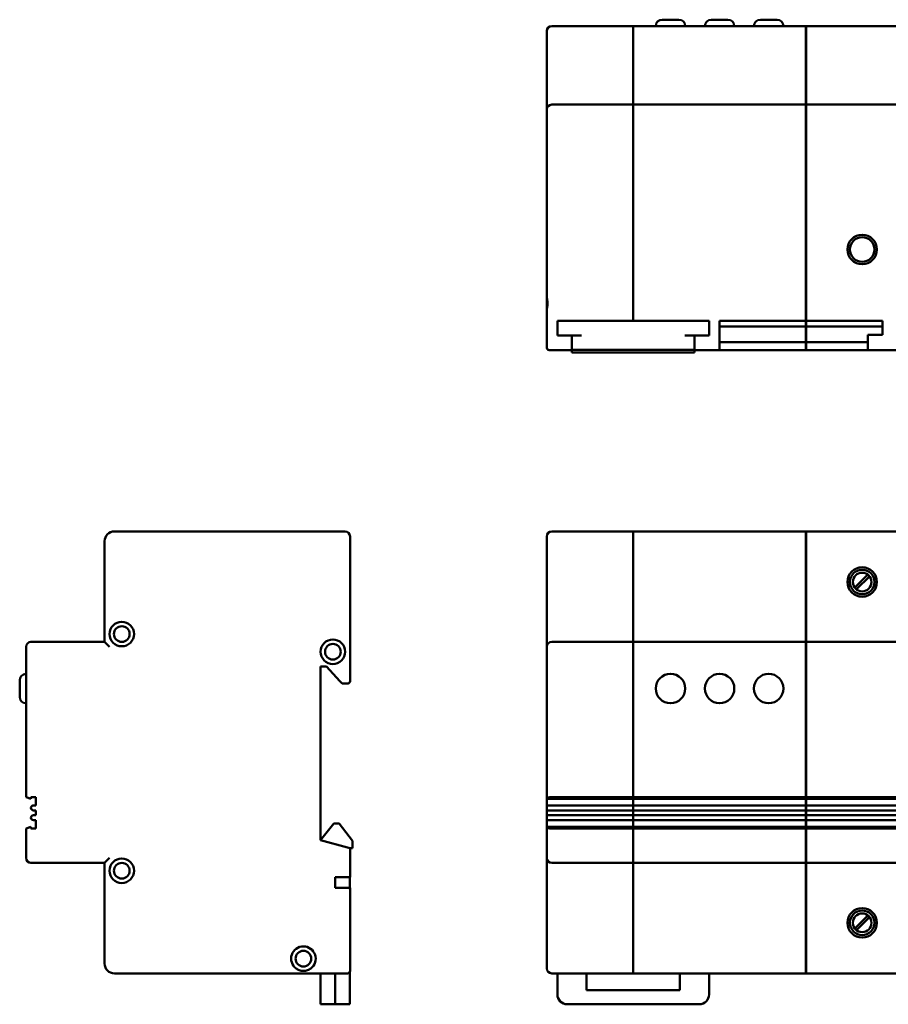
# Model space of a CAD drawing. Header units: millimetres. Extents: x 24 to 400, y 71 to 272.
# Tile 1 of 2: x 24 to 201, y 71 to 272. Entities that reach past the tile are written whole.
import ezdxf

# ---------------------------------------------------------------- set-up
doc = ezdxf.new("R2010")
doc.units = ezdxf.units.MM
doc.layers.add('Viditelné hrany(CSN)', color=7, linetype='Continuous', lineweight=50)

msp = doc.modelspace()

# ---------------------------------------------------------------- linework, layer by layer
at = {"layer": 'Viditelné hrany(CSN)'}
for p, q in [((154.64, 271.71), (158.04, 271.71)), ((164.64, 271.71), (168.04, 271.71)), ((174.64, 271.71), (178.04, 271.71)), ((131.14, 269.41), (131.14, 253.41)), ((148.71, 270.41), (132.14, 270.41)), ((148.71, 270.41), (148.71, 269.41)), ((148.76, 270.36), (148.71, 270.36)), ((148.71, 254.41), (148.71, 269.41)), ((183.91, 270.41), (148.76, 270.41)), ((148.76, 269.41), (148.76, 270.41)), ((148.76, 269.41), (148.76, 254.41)), ((183.91, 270.41), (183.91, 269.41)), ((183.96, 270.36), (183.91, 270.36)), ((183.91, 254.41), (183.91, 269.41)), ((183.96, 269.41), (183.96, 270.41)), ((219.11, 270.41), (183.96, 270.41)), ((183.96, 269.41), (183.96, 254.41)), ((131.14, 252.41), (131.14, 253.41)), ((148.71, 254.41), (132.14, 254.41)), ((148.71, 254.41), (148.71, 252.41)), ((148.76, 254.36), (148.71, 254.36)), ((148.76, 252.41), (148.76, 254.41)), ((183.91, 254.41), (148.76, 254.41)), ((183.91, 254.41), (183.91, 252.41)), ((183.96, 254.36), (183.91, 254.36)), ((183.96, 252.41), (183.96, 254.41)), ((219.11, 254.41), (183.96, 254.41)), ((131.14, 252.41), (131.14, 215.41)), ((148.71, 210.41), (148.71, 252.41)), ((148.76, 252.41), (148.76, 210.41)), ((183.91, 210.41), (183.91, 252.41)), ((183.96, 252.41), (183.96, 210.41)), ((131.14, 212.41), (131.14, 215.41)), ((131.14, 212.41), (131.14, 204.91)), ((133.29, 210.41), (135.29, 210.41)), ((133.29, 210.41), (133.29, 207.41)), ((162.19, 210.41), (135.29, 210.41)), ((148.71, 210.46), (148.76, 210.46)), ((162.19, 210.41), (164.19, 210.41)), ((164.19, 207.41), (164.19, 210.41)), ((166.34, 210.41), (183.91, 210.41)), ((166.34, 204.91), (166.34, 210.41)), ((183.91, 209.21), (166.34, 209.21)), ((183.96, 210.46), (183.91, 210.46)), ((183.91, 209.21), (183.91, 210.41)), ((183.91, 206.01), (183.91, 209.21)), ((183.96, 209.19), (183.91, 209.19)), ((183.96, 210.41), (199.54, 210.41)), ((183.96, 210.41), (183.96, 209.21)), ((199.54, 209.21), (183.96, 209.21)), ((183.96, 209.21), (183.96, 206.01)), ((199.54, 210.41), (199.54, 207.51)), ((135.29, 207.41), (133.29, 207.41)), ((135.29, 207.41), (138.24, 207.41)), ((136.24, 207.41), (136.24, 204.46)), ((159.24, 207.41), (162.19, 207.41)), ((161.24, 204.46), (161.24, 207.41)), ((164.19, 207.41), (162.19, 207.41)), ((199.54, 207.51), (196.54, 207.51)), ((196.54, 204.91), (196.54, 207.51)), ((183.91, 206.01), (166.34, 206.01)), ((166.34, 204.91), (166.34, 204.41)), ((183.91, 204.91), (183.91, 206.01)), ((183.96, 205.99), (183.91, 205.99)), ((183.91, 204.91), (183.91, 204.41)), ((196.54, 206.01), (183.96, 206.01)), ((183.96, 206.01), (183.96, 204.91)), ((183.96, 204.41), (183.96, 204.91)), ((196.54, 204.91), (196.54, 204.41)), ((132.14, 204.41), (131.64, 204.41)), ((132.14, 204.41), (136.24, 204.41)), ((136.24, 204.46), (136.24, 204.41)), ((138.24, 204.46), (136.24, 204.46)), ((136.24, 204.41), (136.24, 203.91)), ((136.24, 203.91), (161.24, 203.91)), ((138.24, 204.46), (159.24, 204.46)), ((161.24, 204.46), (159.24, 204.46)), ((161.24, 204.41), (161.24, 204.46)), ((161.24, 204.41), (166.34, 204.41)), ((161.24, 203.91), (161.24, 204.41)), ((166.34, 204.41), (183.91, 204.41)), ((183.96, 204.46), (183.91, 204.46)), ((183.96, 204.41), (196.54, 204.41)), ((206.54, 204.41), (196.54, 204.41)), ((90.05, 167.5), (43.05, 167.5)), ((91.05, 137), (91.05, 166.5)), ((131.14, 165.5), (131.14, 166.5)), ((148.71, 167.5), (132.14, 167.5)), ((148.71, 167.5), (148.71, 165.5)), ((148.76, 167.45), (148.71, 167.45)), ((183.91, 167.5), (148.76, 167.5)), ((148.76, 165.5), (148.76, 167.5)), ((183.91, 167.5), (183.91, 165.5)), ((183.96, 167.45), (183.91, 167.45)), ((219.11, 167.5), (183.96, 167.5)), ((183.96, 165.5), (183.96, 167.5)), ((41.05, 165.5), (41.05, 145)), ((131.14, 165.5), (131.14, 146.6)), ((148.71, 145), (148.71, 165.5)), ((148.76, 165.5), (148.76, 145)), ((183.91, 145), (183.91, 165.5)), ((183.96, 165.5), (183.96, 145)), ((194.03, 156.2), (196.39, 158.56)), ((196.46, 158.63), (196.49, 158.66)), ((196.74, 158.2), (194.39, 155.85)), ((196.85, 158.31), (196.82, 158.27)), ((193.93, 156.1), (193.96, 156.13)), ((194.32, 155.77), (194.28, 155.74)), ((131.14, 146.6), (131.14, 144)), ((41.05, 145), (26.05, 145)), ((42.05, 144), (41.05, 145)), ((148.71, 145), (132.14, 145)), ((148.71, 145), (148.71, 144)), ((148.76, 144.95), (148.71, 144.95)), ((148.76, 144), (148.76, 145)), ((183.91, 145), (148.76, 145)), ((183.91, 145), (183.91, 144)), ((183.96, 144.95), (183.91, 144.95)), ((183.96, 144), (183.96, 145)), ((219.11, 145), (183.96, 145)), ((25.05, 144), (25.05, 113.4)), ((131.14, 144), (131.14, 113.4)), ((148.71, 113.4), (148.71, 144)), ((148.76, 144), (148.76, 113.4)), ((183.91, 113.4), (183.91, 144)), ((183.96, 144), (183.96, 113.4)), ((85.05, 104.6), (85.05, 140)), ((85.05, 140), (86.25, 140)), ((86.25, 140), (88.99, 137)), ((23.75, 133.8), (23.75, 137.2)), ((89.45, 136.5), (88.99, 137)), ((89.45, 136.5), (90.05, 136.5)), ((90.55, 136.5), (90.05, 136.5)), ((26.05, 113.05), (25.05, 113.4)), ((26.05, 113.05), (26.05, 113.4)), ((26.05, 113.4), (27.05, 113.4)), ((27.05, 113.4), (27.05, 111.7)), ((131.14, 113.4), (131.14, 113.05)), ((131.14, 111.7), (131.14, 113.05)), ((148.71, 113.05), (131.14, 113.05)), ((132.14, 113.4), (148.71, 113.4)), ((148.76, 113.44), (148.71, 113.44)), ((148.71, 113.05), (148.71, 113.4)), ((148.76, 113.12), (148.71, 113.12)), ((148.71, 111.7), (148.71, 113.05)), ((148.76, 113.4), (148.76, 113.05)), ((148.76, 113.4), (183.91, 113.4)), ((148.76, 113.05), (148.76, 111.7)), ((183.91, 113.05), (148.76, 113.05)), ((183.96, 113.44), (183.91, 113.44)), ((183.91, 113.05), (183.91, 113.4)), ((183.96, 113.12), (183.91, 113.12)), ((183.91, 111.7), (183.91, 113.05)), ((183.96, 113.4), (183.96, 113.05)), ((183.96, 113.4), (219.11, 113.4)), ((183.96, 113.05), (183.96, 111.7)), ((219.11, 113.05), (183.96, 113.05)), ((27.05, 111.7), (26.55, 111.7)), ((26.55, 110.7), (27.05, 110.7)), ((27.05, 110.7), (27.05, 109.7)), ((148.71, 111.7), (131.14, 111.7)), ((131.14, 110.7), (131.14, 111.7)), ((131.14, 109.7), (131.14, 110.7)), ((131.14, 110.7), (148.71, 110.7)), ((148.71, 111.7), (148.71, 110.7)), ((148.76, 111.65), (148.71, 111.65)), ((148.76, 110.75), (148.71, 110.75)), ((148.71, 109.7), (148.71, 110.7)), ((148.76, 110.7), (148.76, 111.7)), ((183.91, 111.7), (148.76, 111.7)), ((148.76, 110.7), (148.76, 109.7)), ((148.76, 110.7), (183.91, 110.7)), ((183.91, 111.7), (183.91, 110.7)), ((183.96, 111.65), (183.91, 111.65)), ((183.96, 110.75), (183.91, 110.75)), ((183.91, 109.7), (183.91, 110.7)), ((183.96, 110.7), (183.96, 111.7)), ((219.11, 111.7), (183.96, 111.7)), ((183.96, 110.7), (183.96, 109.7)), ((183.96, 110.7), (219.11, 110.7)), ((27.05, 109.7), (26.55, 109.7)), ((26.55, 108.7), (27.05, 108.7)), ((27.05, 108.7), (27.05, 107)), ((148.71, 109.7), (131.14, 109.7)), ((131.14, 108.7), (131.14, 109.7)), ((131.14, 107.35), (131.14, 108.7)), ((131.14, 108.7), (148.71, 108.7)), ((148.71, 109.7), (148.71, 108.7)), ((148.76, 109.65), (148.71, 109.65)), ((148.76, 108.75), (148.71, 108.75)), ((148.71, 107.35), (148.71, 108.7)), ((148.76, 108.7), (148.76, 109.7)), ((183.91, 109.7), (148.76, 109.7)), ((148.76, 108.7), (148.76, 107.35)), ((148.76, 108.7), (183.91, 108.7)), ((183.91, 109.7), (183.91, 108.7)), ((183.96, 109.65), (183.91, 109.65)), ((183.96, 108.75), (183.91, 108.75)), ((183.91, 107.35), (183.91, 108.7)), ((183.96, 108.7), (183.96, 109.7)), ((219.11, 109.7), (183.96, 109.7)), ((183.96, 108.7), (183.96, 107.35)), ((183.96, 108.7), (219.11, 108.7)), ((25.05, 107), (26.05, 107.35)), ((25.05, 107), (25.05, 101)), ((26.05, 107), (26.05, 107.35)), ((27.05, 107), (26.05, 107)), ((85.05, 104.6), (87.75, 108)), ((87.75, 108), (88.85, 108)), ((88.85, 108), (91.55, 104.5)), ((148.71, 107.35), (131.14, 107.35)), ((131.14, 107.35), (131.14, 107)), ((131.14, 107), (131.14, 101)), ((148.71, 107), (132.14, 107)), ((148.71, 107), (148.71, 107.35)), ((148.76, 107.28), (148.71, 107.28)), ((148.71, 101), (148.71, 107)), ((148.76, 106.97), (148.71, 106.97)), ((148.76, 107.35), (148.76, 107)), ((183.91, 107.35), (148.76, 107.35)), ((148.76, 107), (148.76, 101)), ((183.91, 107), (148.76, 107)), ((183.91, 107), (183.91, 107.35)), ((183.96, 107.28), (183.91, 107.28)), ((183.91, 101), (183.91, 107)), ((183.96, 106.97), (183.91, 106.97)), ((183.96, 107.35), (183.96, 107)), ((219.11, 107.35), (183.96, 107.35)), ((183.96, 107), (183.96, 101)), ((219.11, 107), (183.96, 107)), ((90.55, 103.13), (85.05, 104.6)), ((91.55, 104.5), (91.55, 103)), ((90.55, 103.13), (91.05, 103)), ((91.55, 103), (91.05, 103)), ((91.05, 97.1), (91.05, 103)), ((42.05, 101), (41.05, 100)), ((131.14, 101), (131.14, 98.4)), ((148.71, 101), (148.71, 100)), ((148.76, 100), (148.76, 101)), ((183.91, 101), (183.91, 100)), ((183.96, 100), (183.96, 101)), ((26.05, 100), (41.05, 100)), ((41.05, 100), (41.05, 79.5)), ((131.14, 98.4), (131.14, 79.5)), ((132.14, 100), (148.71, 100)), ((148.76, 100.05), (148.71, 100.05)), ((148.71, 79.5), (148.71, 100)), ((148.76, 100), (148.76, 79.5)), ((148.76, 100), (183.91, 100)), ((183.96, 100.05), (183.91, 100.05)), ((183.91, 79.5), (183.91, 100)), ((183.96, 100), (183.96, 79.5)), ((183.96, 100), (219.11, 100)), ((88.05, 97.1), (90.55, 97.1)), ((88.05, 97.1), (88.05, 94.9)), ((91.05, 97.1), (90.55, 97.1)), ((91, 97.1), (91, 94.9)), ((90.55, 94.9), (88.05, 94.9)), ((91.05, 94.9), (90.55, 94.9)), ((91.05, 94.9), (91.05, 94.68)), ((91.05, 78.5), (91.05, 94.68)), ((194.03, 86.8), (196.39, 89.16)), ((196.74, 88.8), (194.39, 86.45)), ((196.46, 89.23), (196.49, 89.26)), ((196.85, 88.91), (196.82, 88.87)), ((193.93, 86.7), (193.96, 86.73)), ((194.32, 86.37), (194.28, 86.34)), ((91.05, 78.5), (91.05, 78)), ((131.14, 78.5), (131.14, 79.5)), ((148.71, 79.5), (148.71, 77.5)), ((148.76, 77.5), (148.76, 79.5)), ((183.91, 79.5), (183.91, 77.5)), ((183.96, 77.5), (183.96, 79.5)), ((43.05, 77.5), (90.55, 77.5)), ((85.05, 73.2), (85.05, 77.5)), ((88.05, 77.5), (88.05, 73.2)), ((91, 77.78), (91, 73.2)), ((132.14, 77.5), (148.71, 77.5)), ((133.29, 77.5), (133.29, 73.2)), ((139.24, 74.1), (139.24, 77.5)), ((148.76, 77.55), (148.71, 77.55)), ((148.76, 77.5), (183.91, 77.5)), ((158.24, 77.5), (158.24, 74.1)), ((164.19, 77.5), (164.19, 73.2)), ((183.96, 77.55), (183.91, 77.55)), ((183.96, 77.5), (219.11, 77.5)), ((85.05, 71.2), (85.05, 73.2)), ((88.05, 73.2), (88.05, 71.2)), ((91, 73.2), (91, 71.2)), ((158.24, 74.1), (139.24, 74.1)), ((85.05, 71.2), (88.05, 71.2)), ((88.05, 71.2), (91, 71.2)), ((162.19, 71.2), (135.29, 71.2))]:
    msp.add_line(p, q, dxfattribs=at)
for centre, radius in [((195.39, 224.91), 3), ((195.39, 224.91), 2.5), ((195.39, 157.2), 3), ((195.39, 157.2), 2.5), ((195.39, 157.2), 1.9), ((44.55, 146.6), 2.5), ((44.55, 146.6), 1.6), ((87.55, 143), 2.5), ((87.55, 143), 1.6), ((156.34, 135.5), 3), ((166.34, 135.5), 3), ((176.34, 135.5), 3), ((44.55, 98.4), 2.5), ((44.55, 98.4), 1.6), ((195.39, 87.8), 3), ((195.39, 87.8), 2.5), ((195.39, 87.8), 1.9), ((81.55, 80.5), 1.6)]:
    msp.add_circle(centre, radius, dxfattribs=at)
for centre, radius, start, end in [((154.64, 270.41), 1.3, 90, 180), ((158.04, 270.41), 1.3, 0, 90), ((164.64, 270.41), 1.3, 90, 180), ((168.04, 270.41), 1.3, 0, 90), ((174.64, 270.41), 1.3, 90, 180), ((178.04, 270.41), 1.3, 0, 90), ((132.14, 269.41), 1, 90, 180), ((132.14, 253.41), 1, 90, 180), ((131.64, 204.91), 0.5, 180, 270), ((43.05, 165.5), 2, 90, 180), ((90.05, 166.5), 1, 0, 90), ((132.14, 166.5), 1, 90, 180), ((195.39, 157.2), 1.83, 37.1482, 52.8518), ((195.39, 157.2), 1.83, 217.1482, 232.8518), ((26.05, 144), 1, 90, 180), ((132.14, 144), 1, 90, 180), ((25.05, 137.2), 1.3, 90, 180), ((90.55, 137), 0.5, 270, 0), ((25.05, 133.8), 1.3, 180, 270), ((26.55, 111.2), 0.5, 90, 270), ((26.55, 109.2), 0.5, 90, 270), ((26.05, 101), 1, 180, 270), ((132.14, 101), 1, 180, 270), ((195.39, 87.8), 1.83, 37.1482, 52.8518), ((195.39, 87.8), 1.83, 217.1482, 232.8518), ((81.55, 80.5), 2.5, 306.8699, 233.1301), ((43.05, 79.5), 2, 180, 270), ((132.14, 78.5), 1, 180, 270), ((90.55, 78), 0.5, 270, 0), ((135.29, 73.2), 2, 180, 270), ((162.19, 73.2), 2, 270, 0)]:
    msp.add_arc(centre, radius, start, end, dxfattribs=at)
for centre, major_axis, ratio, start_param, end_param in [((132.14, 113.05), (1, 0), 0.35, 1.570796, 3.141593), ((132.14, 107.35), (-1, 0), 0.35, 0, 1.570796), ((90.55, 94.68), (-0.5, 0), 0.45098, 3.141593, 4.712389)]:
    msp.add_ellipse(centre, major_axis=major_axis, ratio=ratio, start_param=start_param, end_param=end_param, dxfattribs=at)
for points, knots in [([(131.14, 215.41), (131.14, 215.21), (131.17, 214.99), (131.24, 214.48), (131.27, 214.18), (131.27, 213.64), (131.24, 213.35), (131.17, 212.83), (131.14, 212.61), (131.14, 212.41)], [0.1744496, 0.1744496, 0.1744496, 0.1744496, 0.2469898, 0.2469898, 0.3292854, 0.3292854, 0.4115811, 0.4115811, 0.4841213, 0.4841213, 0.4841213, 0.4841213]), ([(196.39, 158.56), (196.4, 158.57), (196.41, 158.58), (196.43, 158.59), (196.44, 158.6), (196.45, 158.61), (196.45, 158.62), (196.46, 158.63), (196.46, 158.63), (196.46, 158.63)], [0.04468253, 0.04468253, 0.04468253, 0.04468253, 0.04843845, 0.04843845, 0.0521717, 0.0521717, 0.05588073, 0.05588073, 0.05872773, 0.05872773, 0.05872773, 0.05872773]), ([(196.82, 158.27), (196.82, 158.27), (196.81, 158.27), (196.81, 158.27), (196.8, 158.26), (196.79, 158.25), (196.78, 158.24), (196.76, 158.22), (196.75, 158.21), (196.74, 158.2)], [0.00084328, 0.00084328, 0.00084328, 0.00084328, 0.00369028, 0.00369028, 0.00739931, 0.00739931, 0.01113256, 0.01113256, 0.01488848, 0.01488848, 0.01488848, 0.01488848]), ([(193.96, 156.13), (193.96, 156.13), (193.96, 156.13), (193.97, 156.14), (193.98, 156.14), (193.99, 156.15), (194, 156.16), (194.01, 156.18), (194.02, 156.19), (194.03, 156.2)], [0.00084328, 0.00084328, 0.00084328, 0.00084328, 0.00369028, 0.00369028, 0.00739931, 0.00739931, 0.01113256, 0.01113256, 0.01488848, 0.01488848, 0.01488848, 0.01488848]), ([(194.39, 155.85), (194.38, 155.84), (194.37, 155.83), (194.35, 155.81), (194.34, 155.8), (194.33, 155.79), (194.32, 155.78), (194.32, 155.78), (194.32, 155.78), (194.32, 155.77)], [0.04468253, 0.04468253, 0.04468253, 0.04468253, 0.04843845, 0.04843845, 0.0521717, 0.0521717, 0.05588073, 0.05588073, 0.05872773, 0.05872773, 0.05872773, 0.05872773]), ([(196.39, 89.16), (196.4, 89.17), (196.41, 89.18), (196.43, 89.19), (196.44, 89.2), (196.45, 89.21), (196.45, 89.22), (196.46, 89.23), (196.46, 89.23), (196.46, 89.23)], [0.04468253, 0.04468253, 0.04468253, 0.04468253, 0.04843845, 0.04843845, 0.0521717, 0.0521717, 0.05588073, 0.05588073, 0.05872773, 0.05872773, 0.05872773, 0.05872773]), ([(196.82, 88.87), (196.82, 88.87), (196.81, 88.87), (196.81, 88.87), (196.8, 88.86), (196.79, 88.85), (196.78, 88.84), (196.76, 88.82), (196.75, 88.81), (196.74, 88.8)], [0.00084328, 0.00084328, 0.00084328, 0.00084328, 0.00369028, 0.00369028, 0.00739931, 0.00739931, 0.01113256, 0.01113256, 0.01488848, 0.01488848, 0.01488848, 0.01488848]), ([(193.96, 86.73), (193.96, 86.73), (193.96, 86.73), (193.97, 86.74), (193.98, 86.74), (193.99, 86.75), (194, 86.76), (194.01, 86.78), (194.02, 86.79), (194.03, 86.8)], [0.00084328, 0.00084328, 0.00084328, 0.00084328, 0.00369028, 0.00369028, 0.00739931, 0.00739931, 0.01113256, 0.01113256, 0.01488848, 0.01488848, 0.01488848, 0.01488848]), ([(194.39, 86.45), (194.38, 86.44), (194.37, 86.43), (194.35, 86.41), (194.34, 86.4), (194.33, 86.39), (194.32, 86.38), (194.32, 86.38), (194.32, 86.38), (194.32, 86.37)], [0.04468253, 0.04468253, 0.04468253, 0.04468253, 0.04843845, 0.04843845, 0.0521717, 0.0521717, 0.05588073, 0.05588073, 0.05872773, 0.05872773, 0.05872773, 0.05872773]), ([(83.05, 78.5), (82.85, 78.35), (82.62, 78.23), (82.11, 78.05), (81.82, 78), (81.27, 78), (80.98, 78.05), (80.47, 78.23), (80.24, 78.35), (80.05, 78.5)], [0.1744496, 0.1744496, 0.1744496, 0.1744496, 0.2469898, 0.2469898, 0.3292854, 0.3292854, 0.4115811, 0.4115811, 0.4841213, 0.4841213, 0.4841213, 0.4841213])]:
    msp.add_open_spline(points, degree=3, knots=knots, dxfattribs=at)

doc.saveas('drawing.dxf')
